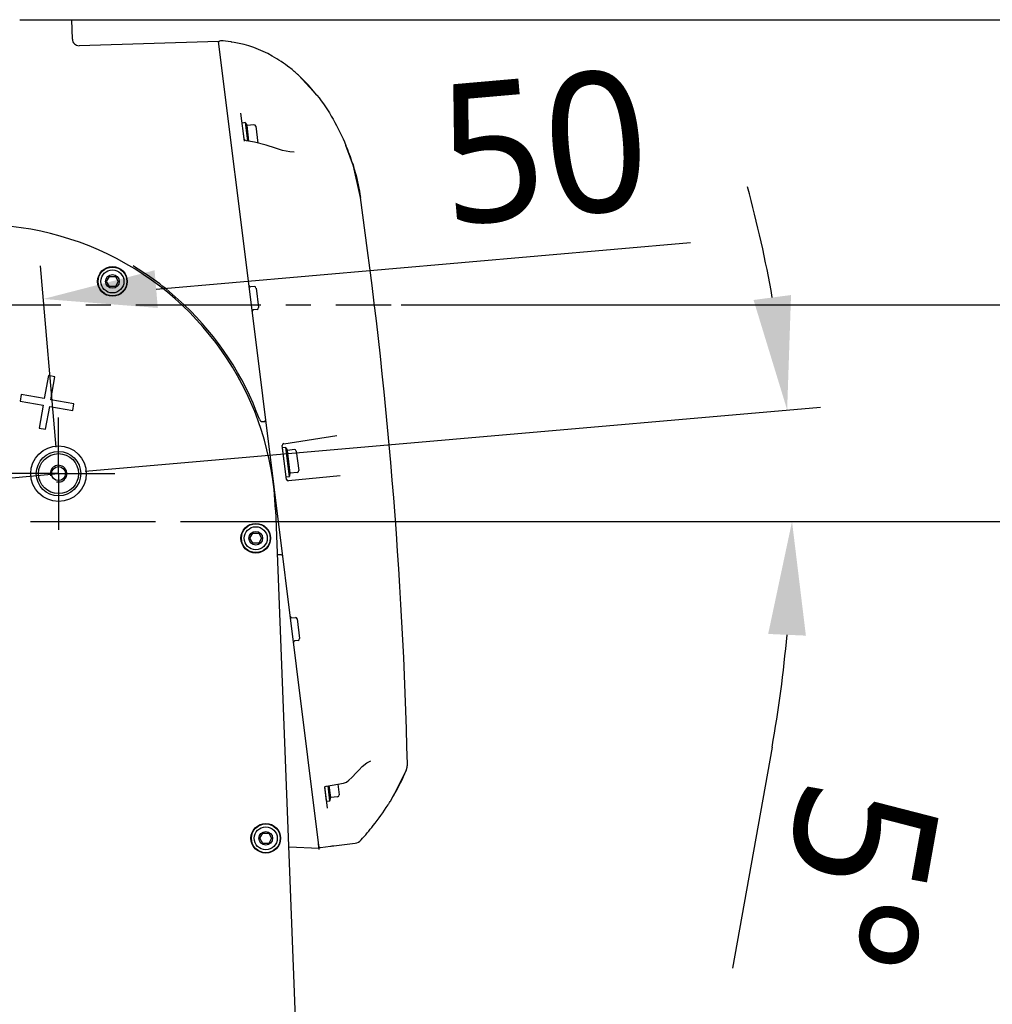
# Model space of a CAD drawing. Header units: millimetres. Extents: x 7426 to 8300, y 124 to 421.
# Tile 61 of 130: x 8027 to 8041, y 271 to 285. Entities that reach past the tile are written whole.
import ezdxf

# ---------------------------------------------------------------- set-up
doc = ezdxf.new("R2010")
doc.units = ezdxf.units.MM
doc.linetypes.add('BANKLINE1', pattern=[5.5, 4, -1.5])
doc.linetypes.add('CENTER', pattern=[0.6, 0.375, -0.075, 0.075, -0.075])
for name, color, linetype in [('00_COMPONENTS', 7, 'BANKLINE1'), ('DIM', 7, 'Continuous'), ('外形图', 7, 'Continuous'), ('多重引线', 7, 'Continuous')]:
    doc.layers.add(name, color=color, linetype=linetype)
doc.styles.add('微软雅黑', font='msyh.ttc')
doc.dimstyles.new('尺寸标注_1_20比例', dxfattribs={"dimtxt": 2.1, "dimasz": 1.7, "dimexe": 0.5, "dimexo": 0.4, "dimgap": 0.5, "dimtad": 1, "dimdec": 1, "dimlfac": 20, "dimdsep": 46, "dimtxsty": '微软雅黑', "dimcen": 0.09, "dimadec": 0, "dimazin": 0, "dimtp": 0.01, "dimtm": 0.01, "dimtfac": 1, "dimtdec": 1, "dimtofl": 0, "dimtmove": 0, "dimatfit": 3, "dimfxl": 1, "dimtolj": 1, "dimarcsym": 0})

# ---------------------------------------------------------------- blocks, each defined once
blk = doc.blocks.new('*D1464')
at = {"layer": 'Defpoints', "color": 0}
for p in [(8029.55, 277.969), (8051.129, 277.969), (8033.657, 247.468)]:
    blk.add_point(p, dxfattribs=at)
at = {"layer": '外形图', "color": 0, "linetype": 'Continuous', "lineweight": -2}
for p, q in [((8029.95, 277.969), (8051.629, 277.969)), ((8051.129, 249.168), (8051.129, 276.269)), ((8034.057, 247.468), (8051.629, 247.468))]:
    blk.add_line(p, q, dxfattribs=at)
at = {"layer": '外形图', "color": 0}
for points in [[(8051.413, 276.269), (8050.846, 276.269), (8051.129, 277.969)], [(8050.846, 249.168), (8051.413, 249.168), (8051.129, 247.468)]]:
    blk.add_solid(points, dxfattribs=at)
at = {"layer": '外形图', "color": 0, "insert": (8048.448, 262.719), "char_height": 2.1, "attachment_point": 2, "rotation": 90, "style": '微软雅黑'}
blk.add_mtext('\\A1;610', dxfattribs=at)
blk = doc.blocks.new('*D1465')
at = {"layer": 'Defpoints', "color": 0}
for p in [(8032.088, 281.219), (8029.15, 277.969), (8051.129, 277.969)]:
    blk.add_point(p, dxfattribs=at)
at = {"layer": '外形图', "color": 0, "linetype": 'Continuous', "lineweight": -2}
for p, q in [((8051.129, 282.919), (8051.129, 284.619)), ((8032.488, 281.219), (8051.629, 281.219)), ((8051.129, 281.219), (8051.129, 277.969)), ((8029.55, 277.969), (8051.629, 277.969)), ((8051.129, 276.269), (8051.129, 274.569))]:
    blk.add_line(p, q, dxfattribs=at)
at = {"layer": '外形图', "color": 0}
for points in [[(8050.846, 282.919), (8051.413, 282.919), (8051.129, 281.219)], [(8051.413, 276.269), (8050.846, 276.269), (8051.129, 277.969)]]:
    blk.add_solid(points, dxfattribs=at)
at = {"layer": '外形图', "color": 0, "insert": (8048.458, 279.594), "char_height": 2.1, "attachment_point": 2, "rotation": 90, "style": '微软雅黑'}
blk.add_mtext('\\A1;65', dxfattribs=at)
blk = doc.blocks.new('*D1472')
at = {"layer": 'Defpoints', "color": 0}
for p in [(8026.827, 285.494), (8039.95, 222.468), (8056.58, 222.468)]:
    blk.add_point(p, dxfattribs=at)
at = {"layer": '外形图', "color": 0, "linetype": 'Continuous', "lineweight": -2}
for p, q in [((8027.227, 285.494), (8057.08, 285.494)), ((8056.58, 283.794), (8056.58, 224.168)), ((8040.35, 222.468), (8057.08, 222.468))]:
    blk.add_line(p, q, dxfattribs=at)
at = {"layer": '外形图', "color": 0}
for points in [[(8056.864, 283.794), (8056.297, 283.794), (8056.58, 285.494)], [(8056.297, 224.168), (8056.864, 224.168), (8056.58, 222.468)]]:
    blk.add_solid(points, dxfattribs=at)
at = {"layer": '外形图', "color": 0, "insert": (8053.898, 253.981), "char_height": 2.1, "attachment_point": 2, "rotation": 90, "style": '微软雅黑'}
blk.add_mtext('\\A1;1260.5', dxfattribs=at)
blk = doc.blocks.new('*D1477')
at = {"layer": 'Defpoints', "color": 0}
for p in [(8027.12, 281.306), (8027.349, 278.687), (8024.858, 278.469)]:
    blk.add_point(p, dxfattribs=at)
at = {"layer": '外形图', "color": 0, "linetype": 'Continuous', "lineweight": -2}
for p, q in [((8028.813, 281.454), (8036.826, 282.155)), ((8027.314, 279.085), (8027.076, 281.804)), ((8024.824, 278.867), (8024.586, 281.586)), ((8022.936, 280.94), (8021.242, 280.792))]:
    blk.add_line(p, q, dxfattribs=at)
at = {"layer": '外形图', "color": 0}
for points in [[(8028.789, 281.736), (8028.838, 281.172), (8027.12, 281.306)], [(8022.96, 280.658), (8022.911, 281.222), (8024.629, 281.088)]]:
    blk.add_solid(points, dxfattribs=at)
at = {"layer": '外形图', "color": 0, "insert": (8036.095, 284.773), "char_height": 2.1, "attachment_point": 3, "rotation": 5, "style": '微软雅黑'}
blk.add_mtext('\\A1;50', dxfattribs=at)
blk = doc.blocks.new('*D1513')
at = {"layer": 'Defpoints', "color": 0}
for p in [(8038.318, 279.086), (8027.349, 278.687), (8024.858, 278.469), (8020.93, 277.969), (8031.089, 277.969)]:
    blk.add_point(p, dxfattribs=at)
at = {"layer": 'DIM', "color": 0, "linetype": 'ByBlock', "lineweight": -2, "ltscale": 20}
for p, q in [((8027.747, 278.722), (8038.775, 279.686)), ((8031.489, 277.969), (8038.85, 277.969)), ((8038.05, 274.585), (8037.457, 271.272))]:
    blk.add_line(p, q, dxfattribs=at)
for start, end in [(10.0728, 15.1457), (349.8543, 354.9272)]:
    blk.add_arc((8019.143, 277.969), 19.207, start, end, dxfattribs=at)
at = {"layer": 'DIM', "color": 0}
for points in [[(8037.773, 281.291), (8038.335, 281.365), (8038.277, 279.643)], [(8038.558, 276.258), (8037.992, 276.283), (8038.35, 277.969)]]:
    blk.add_solid(points, dxfattribs=at)
at = {"layer": 'DIM', "color": 0, "insert": (8039.309, 272.651), "char_height": 2.1, "attachment_point": 5, "rotation": 259.8543, "style": '微软雅黑'}
blk.add_mtext('\\A1;5°', dxfattribs=at)
blk = doc.blocks.new('*D1522')
at = {"layer": 'Defpoints', "color": 0}
for p in [(7987.257, 279.494), (8033.657, 226.977), (7987.257, 205.331)]:
    blk.add_point(p, dxfattribs=at)
at = {"layer": 'DIM', "color": 0, "linetype": 'ByBlock', "lineweight": -2, "ltscale": 20}
for p, q in [((7987.257, 279.094), (7987.257, 204.831)), ((8033.657, 226.577), (8033.657, 204.831)), ((8031.957, 205.331), (7988.957, 205.331))]:
    blk.add_line(p, q, dxfattribs=at)
at = {"layer": 'DIM', "color": 0}
for points in [[(7988.957, 205.614), (7988.957, 205.047), (7987.257, 205.331)], [(8031.957, 205.047), (8031.957, 205.614), (8033.657, 205.331)]]:
    blk.add_solid(points, dxfattribs=at)
at = {"layer": 'DIM', "color": 0, "insert": (8010.457, 206.916), "char_height": 2.1, "attachment_point": 5, "style": '微软雅黑'}
blk.add_mtext('\\A1;\\A1;928', dxfattribs=at)

msp = doc.modelspace()

# ---------------------------------------------------------------- linework, layer by layer
at = {"layer": '00_COMPONENTS', "linetype": 'CENTER', "ltscale": 20}
msp.add_line((8024.8584, 278.4688), (8027.3489, 278.6867), dxfattribs=at)
at = {"layer": '00_COMPONENTS', "linetype": 'CENTER', "ltscale": 5}
msp.add_line((8020.9297, 277.9688), (8031.0889, 277.9688), dxfattribs=at)
at = {"layer": '外形图', "linetype": 'Continuous'}
for p, q in [((8026.7664, 285.4938), (8027.5482, 285.4938)), ((8027.5562, 285.2016), (8027.5486, 285.4938)), ((8027.6589, 285.1042), (8027.6593, 285.1043)), ((8029.749, 285.1688), (8027.6593, 285.1043)), ((8030.241, 281.2188), (8029.749, 285.1688)), ((8029.9836, 285.1527), (8029.9439, 285.1592)), ((8030.9478, 284.663), (8030.9474, 284.6634)), ((8030.9477, 284.6631), (8030.9479, 284.6629)), ((8030.9479, 284.6629), (8031.2236, 284.3632)), ((8030.1368, 283.6738), (8030.0849, 284.0901)), ((8030.1527, 283.9503), (8030.1031, 283.9441)), ((8030.1333, 283.7014), (8030.1031, 283.9441)), ((8030.1871, 283.6739), (8030.1527, 283.9503)), ((8030.1575, 283.9409), (8030.1757, 283.9053)), ((8030.2802, 283.9183), (8030.1757, 283.9053)), ((8030.205, 283.6708), (8030.1757, 283.9053)), ((8030.3081, 283.8965), (8030.3396, 283.643)), ((8030.1358, 283.6956), (8030.1333, 283.7014)), ((8030.1437, 283.6873), (8030.1358, 283.6956)), ((8030.2871, 283.6562), (8030.1669, 283.6775)), ((8030.7069, 283.5315), (8030.6029, 283.5653)), ((8030.8815, 283.5097), (8030.8817, 283.5097)), ((8031.7704, 283.2995), (8031.6591, 283.6098)), ((8031.8767, 282.8281), (8031.7704, 283.2995)), ((8028.0693, 281.5688), (8028.1133, 281.645)), ((8028.1133, 281.4925), (8028.0693, 281.5688)), ((8028.1133, 281.645), (8028.2013, 281.645)), ((8028.2013, 281.645), (8028.2454, 281.5688)), ((8028.2454, 281.5688), (8028.2013, 281.4925)), ((8028.2013, 281.4925), (8028.1133, 281.4925)), ((8030.2832, 281.4921), (8030.2321, 281.4871)), ((8030.3105, 281.4703), (8030.347, 281.1765)), ((8031.2562, 273.0687), (8030.241, 281.2188)), ((8030.326, 281.1487), (8030.2752, 281.141)), ((8027.1959, 280.1566), (8027.1351, 279.812)), ((8027.2944, 280.1393), (8027.1959, 280.1566)), ((8027.2336, 279.7946), (8027.2944, 280.1393)), ((8026.7904, 279.8727), (8026.7731, 279.7742)), ((8027.1351, 279.812), (8026.7904, 279.8727)), ((8027.5783, 279.7338), (8027.2336, 279.7946)), ((8026.7731, 279.7742), (8027.1177, 279.7135)), ((8027.1177, 279.7135), (8027.057, 279.3688)), ((8027.1554, 279.3514), (8027.2162, 279.6961)), ((8027.2162, 279.6961), (8027.5609, 279.6353)), ((8027.5609, 279.6353), (8027.5783, 279.7338)), ((8027.3489, 278.6867), (8027.3489, 279.5288)), ((8027.057, 279.3688), (8027.1554, 279.3514)), ((8030.4086, 279.4688), (8030.4307, 279.4688)), ((8030.7265, 279.1364), (8031.5212, 279.2566)), ((8030.7686, 278.6012), (8030.7054, 279.1086)), ((8030.7594, 279.0794), (8030.7098, 279.0732)), ((8030.7642, 278.6366), (8030.7098, 279.0732)), ((8030.8138, 278.6428), (8030.7594, 279.0794)), ((8030.7642, 279.0701), (8030.7824, 279.0344)), ((8030.8868, 279.0474), (8030.7824, 279.0344)), ((8030.8251, 278.6921), (8030.7824, 279.0344)), ((8030.9147, 279.0257), (8030.9512, 278.733)), ((8027.3489, 278.6867), (8026.5068, 278.6867)), ((8027.3489, 278.6867), (8027.3489, 277.8445)), ((8027.3489, 278.6867), (8028.1911, 278.6867)), ((8030.7642, 278.6366), (8030.8138, 278.6428)), ((8031.5735, 278.6557), (8030.7958, 278.5794)), ((8030.8161, 278.653), (8030.8251, 278.6921)), ((8030.9295, 278.7051), (8030.8251, 278.6921)), ((8030.6036, 278.1418), (8031.0385, 266.9683)), ((8030.2193, 277.7187), (8030.2633, 277.795)), ((8030.2633, 277.6425), (8030.2193, 277.7187)), ((8030.2633, 277.795), (8030.3514, 277.795)), ((8030.3514, 277.795), (8030.3954, 277.7187)), ((8030.3954, 277.7187), (8030.3514, 277.6425)), ((8030.3514, 277.6425), (8030.2633, 277.6425)), ((8030.686, 277.4687), (8030.6488, 277.4687)), ((8030.8501, 276.5254), (8030.9012, 276.5304)), ((8030.9285, 276.5086), (8030.9651, 276.2148)), ((8030.944, 276.187), (8030.8932, 276.1793)), ((8032.5793, 274.2874), (8032.582, 274.3284)), ((8031.7465, 274.1323), (8031.8162, 274.2051)), ((8031.8162, 274.2051), (8031.8557, 274.2479)), ((8031.8557, 274.2479), (8031.9047, 274.2976)), ((8032.3949, 273.8936), (8032.5627, 274.2302)), ((8032.5627, 274.2302), (8032.565, 274.2358)), ((8032.565, 274.2358), (8032.5793, 274.2874)), ((8031.367, 274.0005), (8031.6207, 274.0474)), ((8031.5368, 274.0318), (8031.5569, 273.8705)), ((8031.6204, 274.0473), (8031.6663, 274.0626)), ((8031.6663, 274.0626), (8031.705, 274.0902)), ((8031.705, 274.0902), (8031.7465, 274.1323)), ((8031.383, 273.6684), (8031.342, 273.9974)), ((8031.3698, 273.7741), (8031.3435, 273.9854)), ((8031.4195, 273.7803), (8031.3915, 274.005)), ((8031.4307, 273.8296), (8031.4085, 274.0082)), ((8032.3255, 273.7752), (8032.3949, 273.8936)), ((8032.3255, 273.7752), (8032.3949, 273.8936)), ((8032.3949, 273.8936), (8032.3994, 273.9026)), ((8031.3698, 273.7741), (8031.4195, 273.7803)), ((8031.4218, 273.7905), (8031.4307, 273.8296)), ((8031.5351, 273.8426), (8031.4307, 273.8296)), ((8032.3232, 273.7715), (8032.3255, 273.7752)), ((8032.3255, 273.7752), (8032.3259, 273.7758)), ((8030.3693, 273.2187), (8030.4133, 273.2949)), ((8030.4133, 273.2949), (8030.5014, 273.2949)), ((8030.5014, 273.2949), (8030.5454, 273.2187)), ((8030.4133, 273.1424), (8030.3693, 273.2187)), ((8030.5014, 273.1424), (8030.4133, 273.1424)), ((8030.5454, 273.2187), (8030.5014, 273.1424)), ((8031.4768, 273.1074), (8031.7971, 273.1479)), ((8030.8005, 273.0926), (8031.2562, 273.0687)), ((8031.2585, 273.05), (8031.2478, 273.1359)), ((8031.2798, 273.0811), (8031.4287, 273.0998)), ((8031.4346, 273.1018), (8031.4403, 273.1026)), ((8031.4403, 273.1026), (8031.4528, 273.1043)), ((8031.4528, 273.1043), (8031.4768, 273.1074))]:
    msp.add_line(p, q, dxfattribs=at)
at = {"layer": '外形图', "linetype": 'CENTER', "ltscale": 5}
msp.add_line((7995.5069, 281.2188), (8032.3377, 281.2188), dxfattribs=at)
at = {"layer": '外形图', "linetype": 'Continuous'}
for points in [[(8029.9439, 285.1592), (8029.9401, 285.1598), (8029.9374, 285.1603), (8029.9365, 285.1605)], [(8031.2236, 284.3632), (8031.0936, 284.5165), (8030.9478, 284.663)], [(8031.2236, 284.3632), (8031.0936, 284.5165), (8030.9478, 284.663)], [(8030.1669, 283.6775), (8030.1571, 283.68), (8030.1437, 283.6873)], [(8030.6029, 283.5653), (8030.4622, 283.6121), (8030.2871, 283.6562)], [(8030.8817, 283.5097), (8030.8171, 283.5102), (8030.7069, 283.5315)], [(8031.8767, 282.8281), (8031.7704, 283.2995), (8031.6591, 283.6098)], [(8031.9047, 274.2976), (8031.9707, 274.3507), (8032.0241, 274.3776), (8032.0351, 274.3802)], [(8031.3435, 273.9854), (8031.3447, 273.9881), (8031.3516, 273.9945)], [(8031.3516, 273.9945), (8031.3641, 273.9999), (8031.367, 274.0005)], [(8031.4305, 273.1012), (8031.4312, 273.1013), (8031.4326, 273.1015), (8031.4346, 273.1018)]]:
    msp.add_lwpolyline(points, dxfattribs=at)
for centre, radius in [((8028.1573, 281.5688), 0.2225), ((8028.1573, 281.5688), 0.22), ((8028.1573, 281.5688), 0.2157), ((8028.1573, 281.5688), 0.1725), ((8028.1573, 281.5688), 0.1026), ((8027.3489, 278.6867), 0.105), ((8030.307, 277.7188), 0.2225), ((8030.3073, 277.7187), 0.22), ((8030.3073, 277.7187), 0.2157), ((8030.3073, 277.7187), 0.1725), ((8030.3073, 277.7187), 0.1026), ((8030.4573, 273.2187), 0.2225), ((8030.4573, 273.2187), 0.22), ((8030.4573, 273.2187), 0.2157), ((8030.4573, 273.2187), 0.1725), ((8030.4573, 273.2187), 0.1026)]:
    msp.add_circle(centre, radius, dxfattribs=at)
for centre, radius, start, end in [((8027.6562, 285.2042), 0.1, 181.50091, 271.77), ((8029.7763, 285.1521), 0.025, 87.56971, 153.92319), ((8029.7042, 283.4353), 1.7434, 82.47815, 87.59438), ((8029.9291, 285.1388), 0.025, 55.52479, 82.45092), ((8029.3024, 282.8304), 2.463, 49.24479, 50.02844), ((8030.1442, 283.9341), 0.015, 27.1, 52.65634), ((8030.2832, 283.8934), 0.025, 7.1, 97.1), ((8028.442, 282.2808), 3.4808, 17.55743, 22.44551), ((7959.9775, 272.5828), 72.6254, 1.377211, 8.109738), ((8026.157, 277.9688), 4.4501, 2.22853, 188.37147), ((8026.1573, 277.9688), 4.4751, 46.56615, 58.92763), ((8030.2297, 281.512), 0.025, 187.1, 275.6), ((8030.2856, 281.4672), 0.025, 7.1, 95.6), ((8026.1573, 277.9688), 4.4751, 20.03179, 46.56609), ((8030.279, 281.1163), 0.025, 98.6, 187.1), ((8030.3222, 281.1734), 0.025, 278.6, 7.1), ((8030.4086, 279.5188), 0.05, 200.03179, 270), ((8030.4307, 279.4938), 0.025, 270, 7.1), ((8030.7302, 279.1117), 0.025, 98.6, 187.1), ((8030.7508, 279.0632), 0.015, 27.1, 52.65634), ((8030.8899, 279.0226), 0.025, 7.1, 97.1), ((8027.3489, 278.6867), 0.125, 255, 195), ((8030.7934, 278.6043), 0.025, 187.1, 275.6), ((8030.8015, 278.6564), 0.015, 321.54366, 347.1), ((8030.9264, 278.7299), 0.025, 277.1, 7.1), ((8030.6488, 277.4187), 0.05, 90, 111.78673), ((8030.686, 277.4437), 0.025, 7.1, 90), ((8030.8477, 276.5503), 0.025, 187.1, 275.6), ((8030.9037, 276.5055), 0.025, 7.1, 95.6), ((8030.897, 276.1546), 0.025, 98.6, 177.12234), ((8030.9403, 276.2117), 0.025, 278.6, 7.1), ((8032.3508, 274.3228), 0.2313, 351.99725, 1.36887), ((8029.0922, 275.7496), 3.7885, 330.81899, 336.35678), ((8032.3514, 274.3227), 0.2306, 336.36049, 339.13404), ((8032.3507, 274.323), 0.2314, 339.14195, 349.77963), ((8032.3513, 274.3228), 0.2307, 349.79358, 351.9897), ((8029.0959, 275.7475), 3.7842, 328.60376, 330.81848), ((8031.4072, 273.7939), 0.015, 321.54366, 347.1), ((8031.5321, 273.8674), 0.025, 277.1, 7.1), ((8028.8011, 275.978), 4.1563, 321.83961, 327.10956), ((8029.0693, 275.7677), 3.8154, 317.57929, 321.8338), ((8031.2767, 273.1059), 0.025, 217.12535, 277.17625)]:
    msp.add_arc(centre, radius, start, end, dxfattribs=at)
for points in [[(8030.5533, 284.9491), (8030.3777, 285.0484), (8030.1825, 285.1198), (8029.9836, 285.1527)], [(8031.2236, 284.3632), (8031.403, 284.1352), (8031.5484, 283.8779), (8031.6591, 283.6098)], [(8031.7971, 273.1479), (8031.8302, 273.1521), (8031.8635, 273.1693), (8031.886, 273.1939)]]:
    msp.add_open_spline(points, degree=3, dxfattribs=at)
for points, knots in [([(8030.8846, 284.7179), (8030.8622, 284.7367), (8030.7574, 284.8214), (8030.6451, 284.8972), (8030.5533, 284.9491)], [0, 0, 0, 0, 0.2169961, 1, 1, 1, 1]), ([(8030.9474, 284.6634), (8030.9462, 284.6645), (8030.9339, 284.6755), (8030.9215, 284.6864), (8030.9103, 284.6961)], [0, 0, 0, 0, 0.1052492, 1, 1, 1, 1]), ([(8031.7606, 283.3308), (8031.774, 283.2885), (8031.8227, 283.1234), (8031.8587, 282.9545), (8031.8767, 282.8281)], [0, 0, 0, 0, 0.257742, 1, 1, 1, 1]), ([(8032.2912, 273.721), (8032.2948, 273.7267), (8032.3056, 273.7434), (8032.3163, 273.7603), (8032.3232, 273.7715)], [0, 0, 0, 0, 0.3387685, 1, 1, 1, 1])]:
    msp.add_open_spline(points, degree=3, knots=knots, dxfattribs=at)
at = {"layer": '多重引线', "ltscale": 20}
for radius in [0.4167, 0.3333, 0.3]:
    msp.add_circle((8027.3489, 278.6867), radius, dxfattribs=at)

# ---------------------------------------------------------------- dimensions: what is measured, and where the dimension line sits
at = {"layer": 'DIM', "linetype": 'ByBlock', "ltscale": 20}
dim = msp.add_angular_dim_2l(base=(8038.3179, 279.0856), line1=((8020.9297, 277.9688), (8031.0889, 277.9688)), line2=((8024.8584, 278.4688), (8027.3489, 278.6867)), text='\\A1;5°', dimstyle='尺寸标注_1_20比例', dxfattribs=at)
dim.commit()
dim.dimension.update_dxf_attribs({"geometry": '*D1513', "text_midpoint": (8039.3088, 272.6506)})
dim = msp.add_linear_dim(base=(7987.2568, 205.3307), p1=(8033.6574, 226.977), p2=(7987.2568, 279.4938), text='\\A1;928', dimstyle='尺寸标注_1_20比例', dxfattribs=at)
dim.commit()
dim.dimension.update_dxf_attribs({"geometry": '*D1522', "text_midpoint": (8010.4571, 205.3307), "dimtype": 160})
at = {"layer": '外形图', "linetype": 'Continuous'}
dim = msp.add_linear_dim(base=(8056.5805, 222.468), p1=(8026.8273, 285.4938), p2=(8039.9504, 222.468), angle=270, dimstyle='尺寸标注_1_20比例', dxfattribs=at)
dim.commit()
dim.dimension.update_dxf_attribs({"geometry": '*D1472', "text_midpoint": (8054.9891, 253.9809)})
for base, p1, p2, angle, picture, middle in [((8027.1198, 281.3058), (8024.8584, 278.4688), (8027.3489, 278.6867), 5, '*D1477', (8034.8829, 281.985)), ((8051.1294, 277.9688), (8033.6574, 247.4684), (8029.5505, 277.9688), 90, '*D1464', (8051.1294, 262.7186))]:
    dim = msp.add_linear_dim(base=base, p1=p1, p2=p2, angle=angle, dimstyle='尺寸标注_1_20比例', dxfattribs=at)
    dim.commit()
    dim.dimension.update_dxf_attribs({"geometry": picture, "text_midpoint": middle, "dimtype": 160})
dim = msp.add_linear_dim(base=(8051.1294, 277.9688), p1=(8032.0877, 281.2188), p2=(8029.1505, 277.9688), angle=270, dimstyle='尺寸标注_1_20比例', override={"dimtofl": 1}, dxfattribs=at)
dim.commit()
dim.dimension.update_dxf_attribs({"geometry": '*D1465', "text_midpoint": (8051.1294, 279.5942), "dimtype": 160})

doc.saveas('drawing.dxf')
